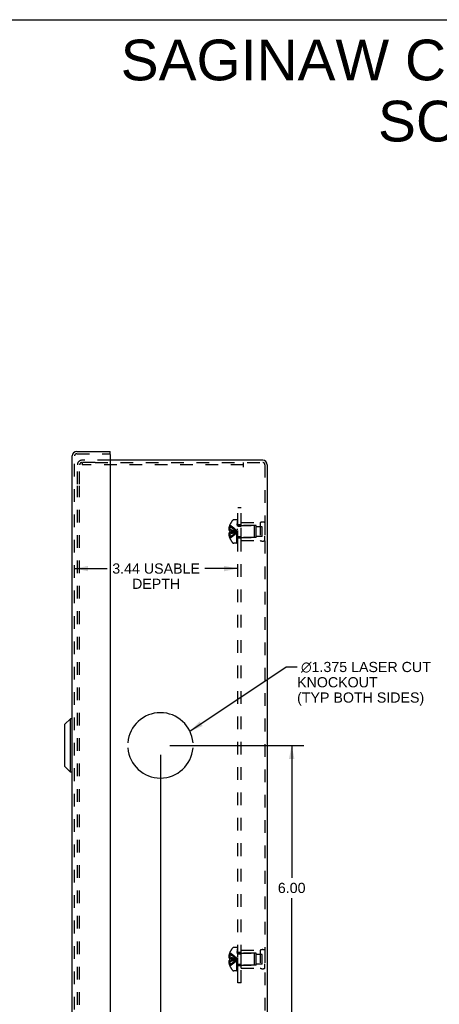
# Model space of a CAD drawing. Header units: inches. Extents: x 0 to 48.6, y 0 to 31.4.
# Tile 16 of 17: x 24.3 to 33.2, y 10.7 to 31.4. Entities that reach past the tile are written whole.
import ezdxf

# ---------------------------------------------------------------- set-up
doc = ezdxf.new("R2010")
doc.units = ezdxf.units.IN
doc.header["$LTSCALE"] = 2.671429
doc.header["$MEASUREMENT"] = 0
doc.linetypes.add('HIDDEN', pattern=[0.2, 0.1, -0.1])
doc.layers.get('0').update_dxf_attribs({"linetype": 'CONTINUOUS'})
for name, color, linetype in [('DEFAULT_2', 8, 'HIDDEN'), ('DIMENSIONS', 7, 'CONTINUOUS'), ('DOOR_ASSEMBLY', 7, 'CONTINUOUS'), ('OPEN', 7, 'CONTINUOUS'), ('SUBPANEL', 7, 'CONTINUOUS')]:
    doc.layers.add(name, color=color, linetype=linetype)
doc.styles.get("Standard").update_dxf_attribs({"font": 'arial.ttf'})
doc.dimstyles.new('DIMSTYLE_1', dxfattribs={"dimtxt": 0.214286, "dimasz": 0.285714, "dimexe": 0.09, "dimexo": 0.07, "dimgap": 0.0375, "dimtad": 0, "dimtih": 1, "dimtoh": 1, "dimzin": 4, "dimdsep": 46, "dimtxsty": 'Standard', "dimblk": '_FILLED', "dimblk1": '_FILLED', "dimblk2": '_FILLED', "dimcen": 0.09, "dimadec": 3, "dimazin": 1, "dimtfac": 1, "dimtdec": 3, "dimtofl": 0, "dimtmove": 0, "dimatfit": 3, "dimldrblk": '_FILLED', "dimfxl": 0, "dimtolj": 1, "dimtzin": 4, "dimarcsym": 0})
doc.dimstyles.get("Standard").update_dxf_attribs({"dimtxt": 0.242857, "dimasz": 0.285714, "dimexe": 0.09, "dimexo": 0.07, "dimgap": 0.09, "dimtad": 0, "dimtih": 1, "dimtoh": 1, "dimdec": 3, "dimzin": 4, "dimdsep": 46, "dimtxsty": 'Standard', "dimblk": '_FILLED', "dimblk1": '_FILLED', "dimblk2": '_FILLED', "dimcen": 0.09, "dimadec": 3, "dimazin": 1, "dimtp": 0.001, "dimtm": 0.001, "dimtfac": 1, "dimtdec": 3, "dimtofl": 0, "dimtmove": 0, "dimatfit": 3, "dimldrblk": '_FILLED', "dimfxl": 0, "dimtolj": 1, "dimtzin": 4, "dimarcsym": 0})

# ---------------------------------------------------------------- blocks, each defined once
blk = doc.blocks.new('_FILLED')
at = {"color": 0, "linetype": 'ByBlock'}
blk.add_solid([(0, 0), (-1, 0.2), (-1, -0.2)], dxfattribs=at)
blk = doc.blocks.new('*D15')
at = {"layer": 'DIMENSIONS', "color": 2, "linetype": 'Continuous'}
for p, q in [((25.501, 19.877), (26.19, 19.877)), ((28.937, 19.877), (28.248, 19.877))]:
    blk.add_line(p, q, dxfattribs=at)
at = {"layer": 'DIMENSIONS', "color": 2, "linetype": 'Continuous', "xscale": 0.2857142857, "yscale": 0.2857142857, "zscale": 0.2857142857, "rotation": 180}
blk.add_blockref('_FILLED', (25.501, 19.877), dxfattribs=at)
at = {"layer": 'DIMENSIONS', "color": 2, "linetype": 'Continuous', "xscale": 0.2857142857, "yscale": 0.2857142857, "zscale": 0.2857142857}
blk.add_blockref('_FILLED', (28.937, 19.877), dxfattribs=at)
at = {"layer": 'DIMENSIONS', "color": 2, "linetype": 'Continuous', "insert": (27.219, 19.985), "char_height": 0.21429, "width": 1.84413, "attachment_point": 2, "line_spacing_factor": 0.9}
blk.add_mtext('3.44 USABLE\\PDEPTH', dxfattribs=at)
blk = doc.blocks.new('*D20')
at = {"layer": 'DIMENSIONS', "color": 2, "linetype": 'Continuous'}
for p, q in [((27.51, 16.156), (30.331, 16.156)), ((30.074, 16.156), (30.074, 13.37)), ((30.074, 10.156), (30.074, 12.941)), ((29.665, 10.156), (30.331, 10.156))]:
    blk.add_line(p, q, dxfattribs=at)
at = {"layer": 'DIMENSIONS', "color": 2, "linetype": 'Continuous', "xscale": 0.2857142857, "yscale": 0.2857142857, "zscale": 0.2857142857}
for p, rotation in [((30.074, 16.156), 90), ((30.074, 10.156), 270)]:
    blk.add_blockref('_FILLED', p, dxfattribs=dict(at, rotation=rotation))
at = {"layer": 'DIMENSIONS', "color": 2, "linetype": 'Continuous', "insert": (30.074, 13.263), "char_height": 0.2143, "width": 0.58232, "attachment_point": 2, "line_spacing_factor": 0.9}
blk.add_mtext('6.00', dxfattribs=at)
blk = doc.blocks.new('*D21')
at = {"layer": 'DIMENSIONS', "color": 2, "linetype": 'Continuous'}
for p, q in [((27.31, 15.956), (27.31, 9.487)), ((29.56, 10.051), (29.56, 9.487)), ((27.31, 9.744), (28.036, 9.744)), ((29.56, 9.744), (28.833, 9.744))]:
    blk.add_line(p, q, dxfattribs=at)
at = {"layer": 'DIMENSIONS', "color": 2, "linetype": 'Continuous', "xscale": 0.2857142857, "yscale": 0.2857142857, "zscale": 0.2857142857, "rotation": 180}
blk.add_blockref('_FILLED', (27.31, 9.744), dxfattribs=at)
at = {"layer": 'DIMENSIONS', "color": 2, "linetype": 'Continuous', "xscale": 0.2857142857, "yscale": 0.2857142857, "zscale": 0.2857142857}
blk.add_blockref('_FILLED', (29.56, 9.744), dxfattribs=at)
at = {"layer": 'DIMENSIONS', "color": 2, "linetype": 'Continuous', "insert": (28.435, 9.851), "char_height": 0.2143, "width": 0.58232, "attachment_point": 2, "line_spacing_factor": 0.9}
blk.add_mtext('2.25', dxfattribs=at)

msp = doc.modelspace()

# ---------------------------------------------------------------- linework, layer by layer
at = {"color": 7, "linetype": 'Continuous'}
msp.add_line((0, 31.429), (48.571, 31.429), dxfattribs=at)
at = {"color": 3, "linetype": 'Continuous'}
for p, q in [((29.465, 22.156), (26.251, 22.156)), ((29.56, 22.061), (29.56, 10.251))]:
    msp.add_line(p, q, dxfattribs=at)
msp.add_arc((29.465, 22.061), 0.0948, 0, 90, dxfattribs=at)
at = {"layer": 'DEFAULT_2', "color": 8, "linetype": 'HIDDEN'}
for p, q in [((25.56, 21.656), (25.56, 22.061)), ((25.608, 21.656), (25.608, 22.061)), ((26.251, 22.156), (25.655, 22.156)), ((25.933, 22.108), (25.655, 22.108)), ((25.658, 22.108), (25.658, 22.06)), ((29.06, 22.06), (25.658, 22.06)), ((25.933, 22.108), (29.465, 22.108)), ((29.06, 22.013), (29.06, 22.108)), ((29.512, 22.061), (29.512, 10.251)), ((25.56, 10.696), (25.56, 21.616)), ((25.608, 10.696), (25.608, 21.616)), ((28.771, 20.76), (28.758, 20.76)), ((28.771, 20.795), (28.771, 20.796)), ((28.771, 20.796), (28.771, 20.796)), ((28.771, 20.795), (28.771, 20.674)), ((28.917, 20.902), (28.855, 20.902)), ((28.917, 20.41), (28.917, 20.902)), ((28.922, 20.41), (28.922, 20.899)), ((28.937, 20.899), (28.922, 20.899)), ((28.937, 20.863), (28.922, 20.863)), ((28.937, 20.857), (28.922, 20.857)), ((28.937, 20.834), (28.922, 20.834)), ((28.937, 20.794), (28.922, 20.794)), ((28.937, 20.779), (28.922, 20.779)), ((28.937, 20.41), (28.937, 20.899)), ((28.954, 20.78), (29.282, 20.78)), ((29.012, 20.468), (29.012, 20.844)), ((29.012, 20.844), (29.412, 20.844)), ((29.324, 20.781), (29.012, 20.781)), ((29.282, 20.78), (29.282, 20.532)), ((29.292, 20.77), (29.282, 20.78)), ((29.292, 20.542), (29.292, 20.77)), ((29.324, 20.531), (29.324, 20.781)), ((29.449, 20.757), (29.324, 20.757)), ((29.412, 20.844), (29.412, 20.468)), ((29.449, 20.554), (29.449, 20.757)), ((29.512, 20.844), (29.512, 20.756)), ((29.512, 20.844), (29.512, 20.468)), ((28.771, 20.705), (28.749, 20.705)), ((28.771, 20.606), (28.749, 20.606)), ((28.771, 20.674), (28.758, 20.674)), ((28.771, 20.638), (28.758, 20.638)), ((28.771, 20.551), (28.758, 20.551)), ((28.771, 20.674), (28.771, 20.674)), ((28.771, 20.674), (28.8, 20.671)), ((28.771, 20.662), (28.771, 20.665)), ((28.771, 20.647), (28.771, 20.65)), ((28.771, 20.638), (28.771, 20.516)), ((28.771, 20.638), (28.771, 20.638)), ((28.771, 20.516), (28.771, 20.515)), ((28.771, 20.515), (28.771, 20.515)), ((28.8, 20.671), (28.828, 20.668)), ((28.907, 20.652), (28.932, 20.656)), ((28.907, 20.652), (28.932, 20.656)), ((28.937, 20.702), (28.922, 20.702)), ((28.937, 20.701), (28.922, 20.701)), ((28.937, 20.569), (28.922, 20.569)), ((28.937, 20.561), (28.922, 20.561)), ((28.954, 20.532), (29.282, 20.532)), ((29.324, 20.531), (29.012, 20.531)), ((29.292, 20.542), (29.282, 20.532)), ((29.449, 20.554), (29.324, 20.554)), ((29.512, 20.468), (29.512, 20.556)), ((28.917, 20.41), (28.855, 20.41)), ((28.937, 20.501), (28.922, 20.501)), ((28.937, 20.479), (28.922, 20.479)), ((28.937, 20.461), (28.922, 20.461)), ((28.937, 20.425), (28.922, 20.425)), ((28.922, 20.41), (28.937, 20.41)), ((29.012, 20.468), (29.412, 20.468)), ((28.917, 11.902), (28.855, 11.902)), ((28.917, 11.41), (28.917, 11.902)), ((28.937, 11.899), (28.922, 11.899)), ((28.922, 11.41), (28.922, 11.899)), ((28.937, 11.863), (28.922, 11.863)), ((28.937, 11.857), (28.922, 11.857)), ((28.937, 11.834), (28.922, 11.834)), ((28.937, 11.41), (28.937, 11.899)), ((29.012, 11.844), (29.412, 11.844)), ((29.012, 11.468), (29.012, 11.844)), ((29.412, 11.844), (29.412, 11.468)), ((29.512, 11.844), (29.512, 11.756)), ((29.512, 11.844), (29.512, 11.468)), ((28.771, 11.705), (28.749, 11.705)), ((28.771, 11.606), (28.749, 11.606)), ((28.771, 11.76), (28.758, 11.76)), ((28.771, 11.674), (28.758, 11.674)), ((28.771, 11.638), (28.758, 11.638)), ((28.771, 11.796), (28.771, 11.796)), ((28.771, 11.796), (28.771, 11.795)), ((28.771, 11.795), (28.771, 11.674)), ((28.771, 11.674), (28.771, 11.674)), ((28.771, 11.674), (28.8, 11.671)), ((28.771, 11.665), (28.771, 11.662)), ((28.771, 11.65), (28.771, 11.647)), ((28.771, 11.638), (28.771, 11.638)), ((28.771, 11.638), (28.771, 11.516)), ((28.8, 11.671), (28.828, 11.668)), ((28.907, 11.652), (28.932, 11.656)), ((28.937, 11.794), (28.922, 11.794)), ((28.937, 11.779), (28.922, 11.779)), ((28.937, 11.702), (28.922, 11.702)), ((28.937, 11.701), (28.922, 11.701)), ((28.954, 11.78), (29.282, 11.78)), ((29.324, 11.781), (29.012, 11.781)), ((29.292, 11.77), (29.282, 11.78)), ((29.282, 11.78), (29.282, 11.532)), ((29.292, 11.542), (29.292, 11.77)), ((29.324, 11.531), (29.324, 11.781)), ((29.449, 11.757), (29.324, 11.757)), ((29.449, 11.554), (29.449, 11.757)), ((28.771, 11.551), (28.758, 11.551)), ((28.771, 11.516), (28.771, 11.515)), ((28.771, 11.515), (28.771, 11.515)), ((28.917, 11.41), (28.855, 11.41)), ((28.937, 11.569), (28.922, 11.569)), ((28.937, 11.561), (28.922, 11.561)), ((28.937, 11.501), (28.922, 11.501)), ((28.937, 11.479), (28.922, 11.479)), ((28.937, 11.461), (28.922, 11.461)), ((28.937, 11.425), (28.922, 11.425)), ((28.922, 11.41), (28.937, 11.41)), ((28.954, 11.532), (29.282, 11.532)), ((29.324, 11.531), (29.012, 11.531)), ((29.012, 11.468), (29.412, 11.468)), ((29.292, 11.542), (29.282, 11.532)), ((29.449, 11.554), (29.324, 11.554)), ((29.512, 11.468), (29.512, 11.556))]:
    msp.add_line(p, q, dxfattribs=at)
for points in [[(28.758, 20.76), (28.756, 20.753), (28.754, 20.746), (28.753, 20.739), (28.752, 20.733), (28.751, 20.726), (28.75, 20.719), (28.749, 20.712), (28.749, 20.705)], [(28.771, 20.796), (28.8, 20.776), (28.828, 20.755), (28.855, 20.733), (28.881, 20.708), (28.907, 20.683), (28.932, 20.656)], [(28.771, 20.76), (28.8, 20.746), (28.828, 20.73), (28.855, 20.713), (28.881, 20.695), (28.907, 20.676), (28.932, 20.656)], [(28.749, 20.705), (28.749, 20.702), (28.75, 20.699), (28.75, 20.696), (28.751, 20.693), (28.752, 20.69), (28.752, 20.687), (28.754, 20.684), (28.755, 20.681), (28.756, 20.677), (28.758, 20.674)], [(28.758, 20.638), (28.756, 20.634), (28.755, 20.631), (28.754, 20.627), (28.752, 20.624), (28.752, 20.621), (28.751, 20.618), (28.75, 20.615), (28.75, 20.612), (28.749, 20.609), (28.749, 20.606)], [(28.749, 20.606), (28.749, 20.599), (28.75, 20.593), (28.751, 20.586), (28.752, 20.579), (28.753, 20.572), (28.754, 20.565), (28.756, 20.558), (28.758, 20.551)], [(28.771, 20.705), (28.8, 20.698), (28.828, 20.691), (28.855, 20.683), (28.881, 20.674), (28.907, 20.665), (28.932, 20.656)], [(28.771, 20.674), (28.771, 20.671), (28.771, 20.668), (28.771, 20.665), (28.771, 20.662), (28.771, 20.659), (28.771, 20.656)], [(28.771, 20.551), (28.8, 20.566), (28.828, 20.582), (28.855, 20.598), (28.881, 20.616), (28.907, 20.636), (28.932, 20.656)], [(28.771, 20.515), (28.8, 20.535), (28.828, 20.556), (28.855, 20.579), (28.881, 20.603), (28.907, 20.629), (28.932, 20.656)], [(28.771, 20.656), (28.771, 20.653), (28.771, 20.65), (28.771, 20.647), (28.771, 20.644), (28.771, 20.641), (28.771, 20.638)], [(28.771, 20.606), (28.8, 20.613), (28.828, 20.621), (28.855, 20.629), (28.881, 20.637), (28.907, 20.646), (28.932, 20.656)], [(28.771, 20.638), (28.8, 20.64), (28.828, 20.643), (28.855, 20.646), (28.881, 20.649), (28.907, 20.652)], [(28.771, 20.638), (28.8, 20.64), (28.828, 20.643), (28.855, 20.646), (28.881, 20.649)], [(28.828, 20.668), (28.855, 20.666), (28.881, 20.662), (28.907, 20.659)], [(28.855, 20.666), (28.881, 20.662), (28.907, 20.659), (28.932, 20.656)], [(28.758, 11.76), (28.756, 11.753), (28.754, 11.746), (28.753, 11.739), (28.752, 11.733), (28.751, 11.726), (28.75, 11.719), (28.749, 11.712), (28.749, 11.705)], [(28.749, 11.705), (28.749, 11.702), (28.75, 11.699), (28.75, 11.696), (28.751, 11.693), (28.752, 11.69), (28.752, 11.687), (28.754, 11.684), (28.755, 11.681), (28.756, 11.677), (28.758, 11.674)], [(28.758, 11.638), (28.756, 11.634), (28.755, 11.631), (28.754, 11.627), (28.752, 11.624), (28.752, 11.621), (28.751, 11.618), (28.75, 11.615), (28.75, 11.612), (28.749, 11.609), (28.749, 11.606)], [(28.749, 11.606), (28.749, 11.599), (28.75, 11.593), (28.751, 11.586), (28.752, 11.579), (28.753, 11.572), (28.754, 11.565), (28.756, 11.558), (28.758, 11.551)], [(28.771, 11.796), (28.8, 11.776), (28.828, 11.755), (28.855, 11.733), (28.881, 11.708), (28.907, 11.683), (28.932, 11.656)], [(28.771, 11.76), (28.8, 11.746), (28.828, 11.73), (28.855, 11.713), (28.881, 11.695), (28.907, 11.676), (28.932, 11.656)], [(28.771, 11.705), (28.8, 11.698), (28.828, 11.691), (28.855, 11.683), (28.881, 11.674), (28.907, 11.665), (28.932, 11.656)], [(28.771, 11.656), (28.771, 11.659), (28.771, 11.662), (28.771, 11.665), (28.771, 11.668), (28.771, 11.671), (28.771, 11.674)], [(28.771, 11.606), (28.8, 11.613), (28.828, 11.621), (28.855, 11.629), (28.881, 11.637), (28.907, 11.646), (28.932, 11.656)], [(28.771, 11.638), (28.771, 11.641), (28.771, 11.644), (28.771, 11.647), (28.771, 11.65), (28.771, 11.653), (28.771, 11.656)], [(28.771, 11.515), (28.8, 11.535), (28.828, 11.556), (28.855, 11.579), (28.881, 11.603), (28.907, 11.629), (28.932, 11.656)], [(28.771, 11.551), (28.8, 11.566), (28.828, 11.582), (28.855, 11.598), (28.881, 11.616), (28.907, 11.636), (28.932, 11.656)], [(28.771, 11.638), (28.8, 11.64), (28.828, 11.643), (28.855, 11.646), (28.881, 11.649), (28.907, 11.652)], [(28.771, 11.638), (28.8, 11.64), (28.828, 11.643), (28.855, 11.646), (28.881, 11.649)], [(28.828, 11.668), (28.855, 11.666), (28.881, 11.662), (28.907, 11.659), (28.932, 11.656)], [(28.855, 11.666), (28.881, 11.662), (28.907, 11.659), (28.932, 11.656)]]:
    msp.add_lwpolyline(points, dxfattribs=at)
for centre, radius, start, end in [((25.655, 22.061), 0.0948, 90, 180), ((25.655, 22.061), 0.0468, 90, 180), ((29.465, 22.061), 0.0468, 0, 90), ((29.099, 20.656), 0.357, 156.9983, 162.9593), ((29.099, 20.656), 0.357, 139.0666, 156.8097), ((28.855, 20.867), 0.035, 90, 139.0666), ((28.954, 20.817), 0.0372, 180, 210.0497), ((28.954, 20.817), 0.0372, 242.4601, 270), ((29.462, 20.757), 0.1, 60.0508, 119.9492), ((29.099, 20.656), 0.357, 197.0407, 203.0017), ((29.099, 20.656), 0.357, 203.1903, 220.9334), ((28.954, 20.495), 0.0372, 90, 117.5399), ((28.855, 20.445), 0.035, 220.9334, 270), ((28.954, 20.495), 0.0372, 149.9503, 180), ((29.462, 20.554), 0.1, 240.0508, 299.9492), ((29.099, 11.656), 0.357, 139.0666, 156.8097), ((28.855, 11.867), 0.035, 90, 139.0666), ((28.954, 11.817), 0.0372, 180, 210.0497), ((29.462, 11.757), 0.1, 60.0508, 119.9492), ((29.099, 11.656), 0.357, 156.9983, 162.9593), ((28.954, 11.817), 0.0372, 242.4601, 270), ((29.099, 11.656), 0.357, 197.0407, 203.0017), ((29.099, 11.656), 0.357, 203.1903, 220.9334), ((28.855, 11.445), 0.035, 220.9334, 270), ((28.954, 11.495), 0.0372, 149.9503, 180), ((28.954, 11.495), 0.0372, 90, 117.5399), ((29.462, 11.554), 0.1, 240.0508, 299.9492)]:
    msp.add_arc(centre, radius, start, end, dxfattribs=at)
at = {"layer": 'DOOR_ASSEMBLY', "color": 3, "linetype": 'Continuous'}
for p, q in [((25.453, 10.063), (25.453, 22.248)), ((25.548, 22.343), (26.251, 22.343)), ((26.251, 22.28), (26.251, 10.031))]:
    msp.add_line(p, q, dxfattribs=at)
at = {"layer": 'DOOR_ASSEMBLY', "color": 8, "linetype": 'HIDDEN'}
for p, q in [((25.501, 10.063), (25.501, 22.248)), ((25.548, 22.295), (26.236, 22.295))]:
    msp.add_line(p, q, dxfattribs=at)
at = {"layer": 'DOOR_ASSEMBLY', "color": 7, "linetype": 'Continuous'}
for p, q in [((26.251, 22.295), (26.236, 22.295)), ((26.251, 22.295), (26.251, 22.343)), ((25.297, 16.6), (25.415, 16.718)), ((25.297, 15.711), (25.297, 16.6)), ((25.415, 15.593), (25.415, 16.718)), ((25.453, 16.718), (25.415, 16.718)), ((25.297, 15.711), (25.415, 15.593)), ((25.453, 15.593), (25.415, 15.593))]:
    msp.add_line(p, q, dxfattribs=at)
at = {"layer": 'DOOR_ASSEMBLY', "color": 3, "linetype": 'Continuous'}
for centre, radius, start, end in [((25.548, 22.248), 0.0948, 90, 180), ((26.236, 22.28), 0.015, 0, 90)]:
    msp.add_arc(centre, radius, start, end, dxfattribs=at)
at = {"layer": 'DOOR_ASSEMBLY', "color": 8, "linetype": 'HIDDEN'}
msp.add_arc((25.548, 22.248), 0.0468, 90, 180, dxfattribs=at)
at = {"layer": 'OPEN', "color": 40, "linetype": 'Continuous'}
for start, end in [(4.5886, 175.4114), (184.5886, 355.4114)]:
    msp.add_arc((27.31, 16.156), 0.688, start, end, dxfattribs=at)
at = {"layer": 'SUBPANEL', "color": 8, "linetype": 'HIDDEN'}
for p, q in [((28.937, 11.156), (28.937, 21.156)), ((29.012, 21.156), (28.937, 21.156)), ((29.012, 11.156), (29.012, 21.156)), ((29.012, 20.796), (28.937, 20.796)), ((29.012, 20.765), (28.937, 20.765)), ((29.012, 20.547), (28.937, 20.547)), ((29.012, 20.515), (28.937, 20.515)), ((29.012, 11.796), (28.937, 11.796)), ((29.012, 11.765), (28.937, 11.765)), ((29.012, 11.547), (28.937, 11.547)), ((29.012, 11.515), (28.937, 11.515)), ((29.012, 11.156), (28.937, 11.156))]:
    msp.add_line(p, q, dxfattribs=at)

# ---------------------------------------------------------------- texts
at = {"layer": 'DIMENSIONS', "color": 2, "linetype": 'Continuous', "line_spacing_factor": 0.9}
for s, insert, char_height, width, attachment_point in [('SAGINAW CONTROL & ENGINEERING\\PSCE-12N1204NKLP', (37.316, 31.009), 0.85714, 21.64843, 2), (' \\fgdt;{\\fgdt;n}\\fArial;1.375 LASER CUT\\PKNOCKOUT\\P(TYP BOTH SIDES)', (30.188, 17.913), 0.21429, 2.87706, 1)]:
    msp.add_mtext(s, dxfattribs=dict(at, insert=insert, char_height=char_height, width=width, attachment_point=attachment_point))

# ---------------------------------------------------------------- dimensions: what is measured, and where the dimension line sits
at = {"layer": 'DIMENSIONS', "color": 2, "linetype": 'Continuous'}
dim = msp.add_linear_dim(base=(25.501, 19.877), p1=(28.937, 20.906), p2=(25.501, 22.295), angle=180, text='<> USABLE\\PDEPTH', dimstyle='DIMSTYLE_1', dxfattribs=at)
dim.commit()
dim.dimension.update_dxf_attribs({"geometry": '*D15', "text_midpoint": (27.219, 19.717), "dimtype": 160})
for base, p1, p2, angle, picture, middle in [((27.31, 9.744), (29.56, 10.121), (27.31, 16.026), 180, '*D21', (28.433, 9.743)), ((30.074, 16.156), (29.595, 10.156), (27.44, 16.156), 90, '*D20', (30.073, 13.155))]:
    dim = msp.add_linear_dim(base=base, p1=p1, p2=p2, angle=angle, dimstyle='DIMSTYLE_1', dxfattribs=at)
    dim.commit()
    dim.dimension.update_dxf_attribs({"geometry": picture, "text_midpoint": middle, "dimtype": 160})

# ---------------------------------------------------------------- leaders
at = {"layer": 'DIMENSIONS', "color": 2, "linetype": 'Continuous', "annotation_type": 0, "has_hookline": 1, "hookline_direction": 1, "text_width": 2.756}
msp.add_leader([(27.929, 16.453), (29.961, 17.806), (30.188, 17.806)], dimstyle='Standard', override={"dimtad": 0}, dxfattribs=at)

doc.saveas('drawing.dxf')
